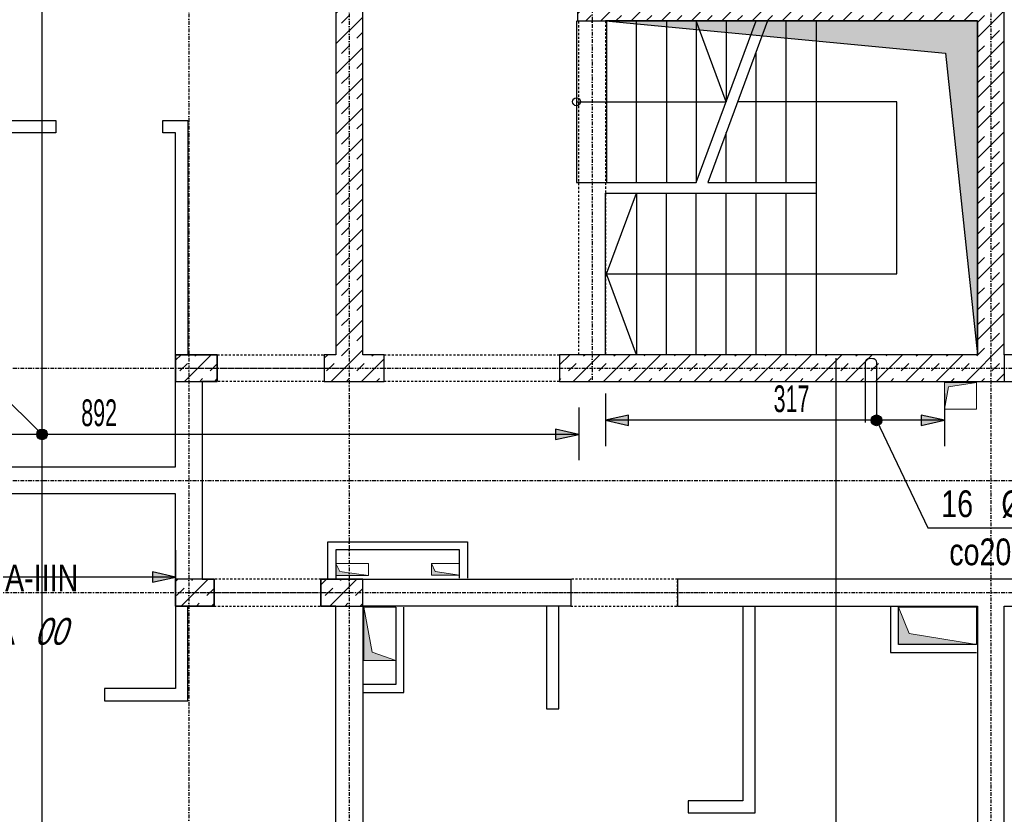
# Model space of a CAD drawing. Header units: millimetres. Extents: x -9646 to 8439, y -19398 to -14733.
# Tile 26 of 49: x -4135 to -3214, y -17111 to -16368. Entities that reach past the tile are written whole.
import ezdxf
from ezdxf.enums import TextEntityAlignment as Align

# ---------------------------------------------------------------- set-up
doc = ezdxf.new("R2010")
doc.units = ezdxf.units.MM
doc.header["$LTSCALE"] = 10
doc.linetypes.add('MO', pattern=[0.7, 0.35, -0.17, 0.01, -0.17])
doc.linetypes.add('MP', pattern=[0.36, 0.2, -0.16])
for name, color, linetype in [('BA_szr', 1, 'Continuous'), ('BA_wym', 1, 'Continuous'), ('BD_lpm', 1, 'MP'), ('BD_osm', 1, 'MO'), ('BD_wic', 1, 'Continuous'), ('BD_wig', 3, 'Continuous'), ('BZ_odn', 1, 'Continuous'), ('BZ_opi1', 7, 'Continuous'), ('BZ_opi2', 4, 'Continuous'), ('BZ_P_wid', 3, 'Continuous'), ('BZ_wym', 1, 'Continuous')]:
    doc.layers.add(name, color=color, linetype=linetype)
doc.layers.add('BZ_pom', color=6, linetype='Continuous', plot=False)
doc.layers.add('Nowe_A-Przebicia_Nr_pióra__1', color=7, linetype='Continuous', lineweight=13)
doc.layers.add('Nowe_A-Przebicia_Nr_pióra__102', color=7, linetype='Continuous', lineweight=5, true_color=0xcccccc)
doc.styles.add('BIKTBG', font='tahoma.ttf', dxfattribs={"width": 0.85})
doc.styles.add('BIKTS', font='bikromsw.shx', dxfattribs={"width": 0.8})
doc.styles.add('BIKWYM', font='bikromsw.shx', dxfattribs={"width": 0.6})
doc.dimstyles.new('BA_KR_100_cm', dxfattribs={"dimtxt": 25, "dimasz": 1.666667, "dimexe": 24, "dimexo": 0, "dimgap": 0, "dimtad": 0, "dimdec": 1, "dimrnd": 0.5, "dimzin": 9, "dimdsep": 46, "dimtxsty": 'BIKWYM', "dimblk": 'WYM-KR', "dimcen": 0, "dimdle": 20, "dimclrd": 256, "dimclre": 256, "dimclrt": 2, "dimadec": 0, "dimazin": 0, "dimtfac": 0.033333, "dimtdec": 1, "dimtmove": 0, "dimatfit": 3, "dimldrblk": 'WYM-KR', "dimfxl": 25, "dimfxlon": 1, "dimtvp": 0.8, "dimtolj": 1, "dimarcsym": 0})
doc.dimstyles.new('BZ_KP_100_cm', dxfattribs={"dimtxt": 25, "dimasz": 1.666667, "dimexe": 24, "dimexo": 0, "dimgap": 0, "dimtad": 0, "dimdec": 1, "dimrnd": 0.5, "dimzin": 9, "dimdsep": 46, "dimtxsty": 'BIKWYM', "dimblk": 'WYM-KR', "dimblk1": 'WYM-KP', "dimblk2": 'WYM-KP', "dimsah": 1, "dimcen": 0, "dimdle": 20, "dimclrd": 256, "dimclre": 256, "dimclrt": 7, "dimadec": 0, "dimazin": 0, "dimtfac": 0.033333, "dimtdec": 1, "dimtmove": 0, "dimatfit": 3, "dimldrblk": 'WYM-KP', "dimfxl": 1, "dimtvp": 0.8, "dimtolj": 1, "dimarcsym": 0})
doc.dimstyles.new('BZ_ST_100_cm', dxfattribs={"dimtxt": 25, "dimasz": 1.666667, "dimexe": 24, "dimexo": 0, "dimgap": 0, "dimtad": 0, "dimdec": 1, "dimrnd": 0.5, "dimdsep": 46, "dimtxsty": 'BIKWYM', "dimblk": 'WYM-ST', "dimcen": 0, "dimdle": 20, "dimclrd": 256, "dimclre": 256, "dimclrt": 7, "dimadec": 0, "dimazin": 0, "dimtfac": 0.033333, "dimtdec": 1, "dimtix": 1, "dimtmove": 2, "dimatfit": 3, "dimldrblk": 'WYM-ST', "dimfxl": 25, "dimfxlon": 1, "dimtvp": 0.8, "dimtolj": 1, "dimtzin": 0, "dimarcsym": 0})
pattern_1 = [(45, (-9978.849, -19192.657), (-14.142136, 14.142136), []), (45, (-9985.92, -19185.586), (-14.142136, 14.142136), [10, -10])]

# ---------------------------------------------------------------- blocks, each defined once
blk = doc.blocks.new('WYM-KR')
at = {"color": 7, "linetype": 'ByBlock'}
blk.add_line((6.24, 6.24), (-6.24, -6.24), dxfattribs=at)
at = {"linetype": 'ByBlock'}
blk.add_line((11.52, 0), (-11.52, 0), dxfattribs=at)
blk = doc.blocks.new('*D304')
at = {"layer": 'BA_wym', "lineweight": -2}
for p, q in [((-4975.4, -15790.31), (-5024.4, -15790.31)), ((-5000.4, -15791.98), (-5000.4, -17835.64)), ((-4975.4, -17837.31), (-5024.4, -17837.31))]:
    blk.add_line(p, q, dxfattribs=at)
at = {"layer": 'Defpoints', "color": 0}
for p in [(-3839.4, -15790.31), (-5000.4, -17837.31), (-4529.4, -17837.31)]:
    blk.add_point(p, dxfattribs=at)
at = {"layer": 'BA_wym', "lineweight": -2, "xscale": 1.666666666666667, "yscale": 1.666666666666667, "zscale": 1.666666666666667}
for p, rotation in [((-5000.4, -15790.31), 90), ((-5000.4, -17837.31), 270)]:
    blk.add_blockref('WYM-KR', p, dxfattribs=dict(at, rotation=rotation))
at = {"layer": 'BA_wym', "color": 2, "insert": (-5020.4, -16813.81), "char_height": 25, "attachment_point": 5, "rotation": 90, "style": 'BIKWYM'}
blk.add_mtext('\\A1;2047', dxfattribs=at)
blk = doc.blocks.new('*D342')
at = {"layer": 'BA_wym', "lineweight": -2}
for p, q in [((-4700.4, -18202.76), (-4700.4, -18266.76)), ((-1753.4, -18202.76), (-1753.4, -18266.76)), ((-4698.74, -18242.76), (-1755.07, -18242.76))]:
    blk.add_line(p, q, dxfattribs=at)
at = {"layer": 'Defpoints', "color": 0}
for p in [(-4700.4, -16738.81), (-1753.4, -16738.81), (-1753.4, -18242.76)]:
    blk.add_point(p, dxfattribs=at)
at = {"layer": 'BA_wym', "lineweight": -2, "xscale": 1.666666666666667, "yscale": 1.666666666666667, "zscale": 1.666666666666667, "rotation": 180}
blk.add_blockref('WYM-KR', (-4700.4, -18242.76), dxfattribs=at)
at = {"layer": 'BA_wym', "lineweight": -2, "xscale": 1.666666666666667, "yscale": 1.666666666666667, "zscale": 1.666666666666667}
blk.add_blockref('WYM-KR', (-1753.4, -18242.76), dxfattribs=at)
at = {"layer": 'BA_wym', "color": 2, "insert": (-3226.9, -18222.76), "char_height": 25, "attachment_point": 5, "style": 'BIKWYM'}
blk.add_mtext('\\A1;2947', dxfattribs=at)
blk = doc.blocks.new('WYM-ST')
blk.add_hatch(color=256).paths.add_polyline_path([(-13, 2.88), (0, 0), (-13, -2.88)])
blk.add_lwpolyline([(0, 0), (-13, 2.88), (-13, -2.88), (0, 0)])
blk = doc.blocks.new('*D347')
at = {"layer": 'BA_wym', "lineweight": -2}
for p, q in [((-4504.4, -17530.38), (-4504.4, -17481.38)), ((-3612.4, -17480.38), (-3612.4, -17529.38)), ((-3614.07, -17505.38), (-4502.74, -17505.38))]:
    blk.add_line(p, q, dxfattribs=at)
at = {"layer": 'Defpoints', "color": 0}
for p in [(-3612.4, -16681.31), (-4504.4, -17505.38), (-4504.4, -17641.31)]:
    blk.add_point(p, dxfattribs=at)
at = {"layer": 'BA_wym', "lineweight": -2, "xscale": 1.666666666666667, "yscale": 1.666666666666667, "zscale": 1.666666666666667, "rotation": 180}
blk.add_blockref('WYM-ST', (-4504.4, -17505.38), dxfattribs=at)
at = {"layer": 'BA_wym', "lineweight": -2, "xscale": 1.666666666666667, "yscale": 1.666666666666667, "zscale": 1.666666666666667}
blk.add_blockref('WYM-ST', (-3612.4, -17505.38), dxfattribs=at)
at = {"layer": 'BA_wym', "color": 7, "insert": (-4009.42, -17485.38), "char_height": 25, "attachment_point": 5, "style": 'BIKWYM'}
blk.add_mtext('\\A1;892', dxfattribs=at)
blk = doc.blocks.new('*D348')
at = {"layer": 'BA_wym', "lineweight": -2}
for p, q in [((-3612.4, -17480.38), (-3612.4, -17529.38)), ((-3214.4, -17480.38), (-3214.4, -17529.38)), ((-3216.07, -17505.38), (-3610.74, -17505.38))]:
    blk.add_line(p, q, dxfattribs=at)
at = {"layer": 'Defpoints', "color": 0}
for p in [(-3612.4, -16681.31), (-3214.4, -16706.31), (-3612.4, -17505.38)]:
    blk.add_point(p, dxfattribs=at)
at = {"layer": 'BA_wym', "lineweight": -2, "xscale": 1.666666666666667, "yscale": 1.666666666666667, "zscale": 1.666666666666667, "rotation": 180}
blk.add_blockref('WYM-ST', (-3612.4, -17505.38), dxfattribs=at)
at = {"layer": 'BA_wym', "lineweight": -2, "xscale": 1.666666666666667, "yscale": 1.666666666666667, "zscale": 1.666666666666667}
blk.add_blockref('WYM-ST', (-3214.4, -17505.38), dxfattribs=at)
at = {"layer": 'BA_wym', "color": 7, "insert": (-3413.4, -17485.38), "char_height": 25, "attachment_point": 5, "style": 'BIKWYM'}
blk.add_mtext('\\A1;398', dxfattribs=at)
blk = doc.blocks.new('*D349')
at = {"layer": 'BA_wym', "lineweight": -2}
for p, q in [((-3214.4, -17480.38), (-3214.4, -17529.38)), ((-1949.4, -17480.38), (-1949.4, -17529.38)), ((-1951.07, -17505.38), (-3212.74, -17505.38))]:
    blk.add_line(p, q, dxfattribs=at)
at = {"layer": 'Defpoints', "color": 0}
for p in [(-1949.4, -16588.81), (-3214.4, -16706.31), (-3214.4, -17505.38)]:
    blk.add_point(p, dxfattribs=at)
at = {"layer": 'BA_wym', "lineweight": -2, "xscale": 1.666666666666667, "yscale": 1.666666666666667, "zscale": 1.666666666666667, "rotation": 180}
blk.add_blockref('WYM-ST', (-3214.4, -17505.38), dxfattribs=at)
at = {"layer": 'BA_wym', "lineweight": -2, "xscale": 1.666666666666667, "yscale": 1.666666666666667, "zscale": 1.666666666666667}
blk.add_blockref('WYM-ST', (-1949.4, -17505.38), dxfattribs=at)
at = {"layer": 'BA_wym', "color": 7, "insert": (-2569.57, -17485.38), "char_height": 25, "attachment_point": 5, "style": 'BIKWYM'}
blk.add_mtext('\\A1;1265', dxfattribs=at)
blk = doc.blocks.new('*D363')
at = {"layer": 'BA_wym', "lineweight": -2}
for p, q in [((-4504.4, -15939.08), (-4504.4, -15988.08)), ((-3612.4, -15989.08), (-3612.4, -15940.08)), ((-3614.07, -15964.08), (-4502.74, -15964.08))]:
    blk.add_line(p, q, dxfattribs=at)
at = {"layer": 'Defpoints', "color": 0}
for p in [(-4504.4, -15866.31), (-4504.4, -15964.08), (-3612.4, -16369.31)]:
    blk.add_point(p, dxfattribs=at)
at = {"layer": 'BA_wym', "lineweight": -2, "xscale": 1.666666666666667, "yscale": 1.666666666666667, "zscale": 1.666666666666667, "rotation": 180}
blk.add_blockref('WYM-ST', (-4504.4, -15964.08), dxfattribs=at)
at = {"layer": 'BA_wym', "lineweight": -2, "xscale": 1.666666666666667, "yscale": 1.666666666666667, "zscale": 1.666666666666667}
blk.add_blockref('WYM-ST', (-3612.4, -15964.08), dxfattribs=at)
at = {"layer": 'BA_wym', "color": 7, "insert": (-4009.42, -15944.08), "char_height": 25, "attachment_point": 5, "style": 'BIKWYM'}
blk.add_mtext('\\A1;892', dxfattribs=at)
blk = doc.blocks.new('*D364')
at = {"layer": 'BA_wym', "lineweight": -2}
for p, q in [((-3612.4, -15989.08), (-3612.4, -15940.08)), ((-3514.4, -15989.08), (-3514.4, -15940.08)), ((-3516.07, -15964.08), (-3610.74, -15964.08))]:
    blk.add_line(p, q, dxfattribs=at)
at = {"layer": 'Defpoints', "color": 0}
for p in [(-3612.4, -15964.08), (-3514.4, -16170.31), (-3612.4, -16369.31)]:
    blk.add_point(p, dxfattribs=at)
at = {"layer": 'BA_wym', "lineweight": -2, "xscale": 1.666666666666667, "yscale": 1.666666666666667, "zscale": 1.666666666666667, "rotation": 180}
blk.add_blockref('WYM-ST', (-3612.4, -15964.08), dxfattribs=at)
at = {"layer": 'BA_wym', "lineweight": -2, "xscale": 1.666666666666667, "yscale": 1.666666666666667, "zscale": 1.666666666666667}
blk.add_blockref('WYM-ST', (-3514.4, -15964.08), dxfattribs=at)
at = {"layer": 'BA_wym', "color": 7, "insert": (-3556.73, -15944.08), "char_height": 25, "attachment_point": 5, "style": 'BIKWYM'}
blk.add_mtext('\\A1;98', dxfattribs=at)
blk = doc.blocks.new('*D366')
at = {"layer": 'BA_wym', "lineweight": -2}
for p, q in [((-4504.4, -16730.81), (-4504.4, -16779.81)), ((-3612.4, -16730.81), (-3612.4, -16779.81)), ((-3614.07, -16755.81), (-4502.74, -16755.81))]:
    blk.add_line(p, q, dxfattribs=at)
at = {"layer": 'Defpoints', "color": 0}
for p in [(-3612.4, -16681.31), (-4504.4, -16688.81), (-4504.4, -16755.81)]:
    blk.add_point(p, dxfattribs=at)
at = {"layer": 'BA_wym', "lineweight": -2, "xscale": 1.666666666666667, "yscale": 1.666666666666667, "zscale": 1.666666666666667, "rotation": 180}
blk.add_blockref('WYM-ST', (-4504.4, -16755.81), dxfattribs=at)
at = {"layer": 'BA_wym', "lineweight": -2, "xscale": 1.666666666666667, "yscale": 1.666666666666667, "zscale": 1.666666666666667}
blk.add_blockref('WYM-ST', (-3612.4, -16755.81), dxfattribs=at)
at = {"layer": 'BA_wym', "color": 7, "insert": (-4060.85, -16735.81), "char_height": 25, "attachment_point": 5, "style": 'BIKWYM'}
blk.add_mtext('\\A1;892', dxfattribs=at)
blk = doc.blocks.new('*D376')
at = {"layer": 'BA_wym', "lineweight": -2}
for p, q in [((-3587.4, -16717.7), (-3587.4, -16766.7)), ((-3270.4, -16717.7), (-3270.4, -16766.7)), ((-3272.07, -16742.7), (-3585.74, -16742.7))]:
    blk.add_line(p, q, dxfattribs=at)
at = {"layer": 'Defpoints', "color": 0}
for p in [(-3587.4, -16681.31), (-3270.4, -16707.31), (-3587.4, -16742.7)]:
    blk.add_point(p, dxfattribs=at)
at = {"layer": 'BA_wym', "lineweight": -2, "xscale": 1.666666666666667, "yscale": 1.666666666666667, "zscale": 1.666666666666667, "rotation": 180}
blk.add_blockref('WYM-ST', (-3587.4, -16742.7), dxfattribs=at)
at = {"layer": 'BA_wym', "lineweight": -2, "xscale": 1.666666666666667, "yscale": 1.666666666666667, "zscale": 1.666666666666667}
blk.add_blockref('WYM-ST', (-3270.4, -16742.7), dxfattribs=at)
at = {"layer": 'BA_wym', "color": 7, "insert": (-3413.4, -16722.7), "char_height": 25, "attachment_point": 5, "style": 'BIKWYM'}
blk.add_mtext('\\A1;317', dxfattribs=at)
blk = doc.blocks.new('WYM-KP')
blk.add_hatch(color=256).paths.add_polyline_path([(3, 0, 1), (-3, 0, 1)])
blk.add_circle((0, 0), 3)
blk = doc.blocks.new('bik_BlkOpPret', base_point=(1524.45, 7050.26))
at = {"layer": 'BZ_opi1', "style": 'BIKTS', "width": 0.6}
for tag, p in [('SZTUK', (1533.83, 7057.76)), ('PRZEDR_FI', (1554.72, 7057.76)), ('PRZEKROJ', (1563.29, 7057.76)), ('PRZEDR_L', (1533.83, 7024.01)), ('DLUGOSC', (1568.65, 7024.01)), ('UWAGA', (1533.83, 6997.76))]:
    blk.add_attdef(tag, p, '', height=18.75, dxfattribs=at)
at = {"layer": 'BZ_opi2', "style": 'BIKTBG', "width": 0.6}
blk.add_attdef('NUMER', text='', height=26.25, dxfattribs=at).set_placement((1620.77, 7050.26), align=Align.MIDDLE_CENTER)
at = {"layer": 'BZ_pom', "width": 0.6}
for tag, p, height, style in [('POZYCJA', (1589.27, 7087.76), 26.25, 'BIKTBG'), ('GATUNEK', (1630.22, 7087.76), 18.75, 'BIKTS'), ('METODA_L', (1639.09, 7050.26), 18.75, 'BIKTS'), ('EURO_KOD', (1663.74, 7050.26), 18.75, 'BIKTS')]:
    blk.add_attdef(tag, p, '', height=height, dxfattribs=dict(at, style=style))
at = {"layer": 'BZ_wym', "width": 0.6}
for tag, p, height, style, flags in [('PRZEDR_NR', (1533.83, 6969.63), 26.25, 'BIKTBG', 1), ('PRZEDR_SZT', (1533.83, 6941.51), 18.75, 'BIKTS', 1), ('TYP_PRETA', (1533.83, 6913.38), 18.75, 'BIKTS', 3), ('EURO_KOD_SEGMENTY', (1567.58, 6885.26), 18.75, 'BIKTS', 3), ('HAK_1', (1533.83, 6857.13), 18.75, 'BIKTS', 3), ('HAK_2', (1533.83, 6829.01), 18.75, 'BIKTS', 3), ('ID', (1533.83, 6800.88), 18.75, 'BIKTS', 3), ('ID_C', (1533.83, 6772.76), 18.75, 'BIKTS', 3), ('b_atr_0', (1533.83, 6744.63), 18.75, 'BIKTS', 3)]:
    blk.add_attdef(tag, p, '', height=height, dxfattribs=dict(at, style=style, flags=flags))
blk = doc.blocks.new('*D378')
at = {"layer": 'BA_wym', "lineweight": -2}
for p, q in [((-4504.4, -16864.19), (-4504.4, -16913.19)), ((-3989.4, -16864.19), (-3989.4, -16913.19)), ((-3991.07, -16889.19), (-4502.74, -16889.19))]:
    blk.add_line(p, q, dxfattribs=at)
at = {"layer": 'Defpoints', "color": 0}
for p in [(-4504.4, -16810.84), (-3989.4, -16811.31), (-4504.4, -16889.19)]:
    blk.add_point(p, dxfattribs=at)
at = {"layer": 'BA_wym', "lineweight": -2, "xscale": 1.666666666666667, "yscale": 1.666666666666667, "zscale": 1.666666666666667, "rotation": 180}
blk.add_blockref('WYM-ST', (-4504.4, -16889.19), dxfattribs=at)
at = {"layer": 'BA_wym', "lineweight": -2, "xscale": 1.666666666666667, "yscale": 1.666666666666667, "zscale": 1.666666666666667}
blk.add_blockref('WYM-ST', (-3989.4, -16889.19), dxfattribs=at)
at = {"layer": 'BA_wym', "color": 7, "insert": (-4305.52, -16869.19), "char_height": 25, "attachment_point": 5, "style": 'BIKWYM'}
blk.add_mtext('\\A1;515', dxfattribs=at)

msp = doc.modelspace()

# ---------------------------------------------------------------- hatches: boundary and pattern name
at = {"layer": 'BA_szr'}
h = msp.add_hatch(dxfattribs=at)
h.set_pattern_fill('BIK_ZELBET', color=256, scale=100, angle=45, pattern_type=2)
h.set_pattern_definition(pattern_1)
h.paths.add_polyline_path([(-3839.4, -16681.31), (-3839.4, -16706.31), (-3794.4, -16706.31), (-3794.4, -16681.31), (-3814.4, -16681.31), (-3814.4, -16170.31), (-3793.4, -16170.31), (-3793.4, -16145.31), (-3814.4, -16145.31), (-3839.4, -16145.31)])
h = msp.add_hatch(dxfattribs=at)
h.set_pattern_fill('BIK_ZELBET', color=256, scale=100, angle=45, pattern_type=2)
h.set_pattern_definition(pattern_1)
h.paths.add_polyline_path([(-3691.4, -16170.31), (-3514.4, -16170.31), (-3514.4, -16179.31), (-3489.4, -16179.31), (-3489.4, -16170.31), (-3239.4, -16170.31), (-3239.4, -16344.31), (-3489.4, -16344.31), (-3489.4, -16297.31), (-3514.4, -16297.31), (-3514.44, -16344.31), (-3613.4, -16344.31), (-3613.4, -16369.31), (-3239.4, -16369.31), (-3239.4, -16681.31), (-3630.4, -16681.31), (-3630.4, -16706.31), (-3214.4, -16706.31), (-3214.4, -16681.31), (-3214.4, -16145.31), (-3239.4, -16145.31), (-3691.4, -16145.31)])
h = msp.add_hatch(dxfattribs=at)
h.set_pattern_fill('BIK_ZELBET', color=256, scale=100, angle=45, pattern_type=2)
h.set_pattern_definition([(45, (-15603.135, -17750.161), (-14.142136, 14.142136), []), (45, (-15610.206, -17743.09), (-14.142136, 14.142136), [10, -10])])
h.paths.add_polyline_path([(-3989.36, -16706.31), (-3950.36, -16706.31), (-3950.36, -16681.31), (-3989.36, -16681.31)])
h = msp.add_hatch(dxfattribs=at)
h.set_pattern_fill('BIK_ZELBET', color=256, scale=100, angle=45, pattern_type=2)
h.set_pattern_definition([(45, (-9978.849, -19192.657), (-14.142136, 14.142136), []), (45, (-9985.92, -19185.586), (-14.142136, 14.142136), [10, -10])])
h.paths.add_polyline_path([(-3850.36, -16706.31), (-3839.4, -16706.31), (-3839.4, -16681.31), (-3850.36, -16681.31)])
h = msp.add_hatch(dxfattribs=at)
h.set_pattern_fill('BIK_ZELBET', color=256, scale=100, angle=45, pattern_type=2)
h.set_pattern_definition([(45, (-15606.18, -17960.161), (-14.142136, 14.142136), []), (45, (-15613.25, -17953.09), (-14.142136, 14.142136), [10, -10])])
h.paths.add_polyline_path([(-3989.4, -16916.31), (-3953.4, -16916.31), (-3953.4, -16891.31), (-3989.4, -16891.31)])
h = msp.add_hatch(dxfattribs=at)
h.set_pattern_fill('BIK_ZELBET', color=256, scale=100, angle=45, pattern_type=2)
h.set_pattern_definition([(45, (-15467.18, -17960.161), (-14.142136, 14.142136), []), (45, (-15474.25, -17953.09), (-14.142136, 14.142136), [10, -10])])
h.paths.add_polyline_path([(-3853.4, -16916.31), (-3814.4, -16916.31), (-3814.4, -16891.31), (-3853.4, -16891.31)])
at = {"layer": 'BD_wic'}
h = msp.add_hatch(color=9, dxfattribs=at)
h.dxf.hatch_style = 1
h.paths.add_polyline_path([(-3587.4, -16369.31), (-3269.4, -16399.31), (-3239.4, -16681.31), (-3239.4, -16369.31)])
at = {"layer": 'Nowe_A-Przebicia_Nr_pióra__102', "linetype": 'Continuous', "lineweight": 5, "true_color": 0xcccccc}
for points in [[(-3240.4, -16707.31), (-3270.4, -16707.31), (-3270.4, -16732.31), (-3266.74, -16711.31)], [(-3808.9, -16887.68), (-3839.4, -16887.68), (-3839.4, -16876.68), (-3835.7, -16883.98)], [(-3723.9, -16887.43), (-3749.9, -16887.43), (-3749.9, -16876.43), (-3746.49, -16884.01)], [(-3783.4, -16967.31), (-3813.4, -16967.31), (-3813.4, -16917.31), (-3805.58, -16959.48)], [(-3240.4, -16952.31), (-3313.44, -16952.31), (-3313.44, -16917.31), (-3303.22, -16942.1)]]:
    msp.add_hatch(color=254, dxfattribs=at).paths.add_polyline_path(points)

# ---------------------------------------------------------------- linework, layer by layer
at = {"layer": 'BD_lpm'}
msp.add_lwpolyline([(-3587.4, -16369.31), (-3587.4, -16681.31), (-3612.4, -16681.31), (-3612.4, -16369.31), (-3587.4, -16369.31)], dxfattribs=at)
for points in [[(-3850.36, -16706.31), (-3950.36, -16706.31), (-3950.36, -16681.31), (-3850.36, -16681.31)], [(-3630.4, -16706.31), (-3794.4, -16706.31), (-3794.4, -16681.31), (-3630.4, -16681.31)], [(-3953.4, -16916.31), (-3853.4, -16916.31), (-3853.4, -16891.31), (-3953.4, -16891.31)], [(-3619.9, -16916.31), (-3519.9, -16916.31), (-3519.9, -16891.31), (-3619.9, -16891.31)]]:
    msp.add_lwpolyline(points, close=True, dxfattribs=at)
at = {"layer": 'BD_osm', "color": 5}
for p, q in [((-3599.9, -16344.31), (-3599.9, -16706.31)), ((-3975.36, -16693.81), (-3825.36, -16693.81)), ((-3819.4, -16693.81), (-3605.4, -16693.81)), ((-3978.4, -16903.81), (-3828.4, -16903.81)), ((-3644.9, -16903.81), (-3494.9, -16903.81))]:
    msp.add_line(p, q, dxfattribs=at)
at = {"layer": 'BD_osm'}
for points in [[(-3976.9, -15270.3), (-3976.9, -18342.76)], [(-3826.9, -15270.3), (-3826.9, -18342.76)], [(-3226.9, -15270.3), (-3226.9, -18342.76)], [(-5100.4, -16693.81), (-1353.4, -16693.81)], [(-5100.4, -16798.81), (-1353.4, -16798.81)], [(-5100.4, -16903.81), (-1353.4, -16903.81)]]:
    msp.add_lwpolyline(points, dxfattribs=at)
at = {"layer": 'BD_wic'}
for points in [[(-3614.4, -16369.31), (-3614.4, -16520.31), (-3502.4, -16520.31), (-3446.4, -16369.31)], [(-3614.4, -16444.81), (-3474.4, -16444.81), (-3502.4, -16369.31), (-3502.4, -16520.31)], [(-3587.4, -16369.31), (-3269.4, -16399.31), (-3239.4, -16681.31), (-3239.4, -16369.31), (-3587.4, -16369.31)], [(-3586.4, -16369.31), (-3586.4, -16520.31)], [(-3558.4, -16520.31), (-3558.4, -16369.31)], [(-3530.4, -16369.31), (-3530.4, -16520.31)], [(-3435.74, -16369.31), (-3491.74, -16520.31), (-3390.4, -16520.31)], [(-3474.4, -16369.31), (-3474.4, -16444.81)], [(-3418.4, -16520.31), (-3418.4, -16369.31)], [(-3390.4, -16369.31), (-3390.4, -16681.31)], [(-3446.4, -16520.31), (-3446.4, -16398.07)], [(-3586.4, -16605.81), (-3558.4, -16530.31), (-3558.4, -16681.31), (-3586.4, -16605.81), (-3314.9, -16605.81), (-3314.9, -16444.81), (-3463.74, -16444.81)], [(-3474.4, -16520.31), (-3474.4, -16473.57)], [(-3587.4, -16681.31), (-3587.4, -16530.31), (-3390.4, -16530.31)], [(-3530.4, -16681.31), (-3530.4, -16530.31)], [(-3502.4, -16681.31), (-3502.4, -16530.31)], [(-3474.4, -16681.31), (-3474.4, -16530.31)], [(-3446.4, -16681.31), (-3446.4, -16530.31)], [(-3418.4, -16681.31), (-3418.4, -16530.31)]]:
    msp.add_lwpolyline(points, dxfattribs=at)
at = {"layer": 'BD_wic', "color": 8}
for points in [[(-4185.9, -16786.31), (-4185.9, -16473.81), (-4246.9, -16473.81), (-4246.9, -16462.31), (-4101.4, -16462.31), (-4101.4, -16473.81), (-4174.4, -16473.81), (-4174.4, -16786.31)], [(-3989.4, -16681.31), (-3989.4, -16473.81), (-4001.4, -16473.81), (-4001.4, -16462.31), (-3977.9, -16462.31), (-3977.9, -16681.31)], [(-3846.9, -16890.31), (-3846.9, -16856.31), (-3716.38, -16856.31), (-3716.38, -16890.31)], [(-3723.88, -16890.31), (-3723.88, -16863.81), (-3839.4, -16863.81), (-3839.4, -16890.31)], [(-3989.4, -16916.31), (-3989.4, -16993.31), (-4055.92, -16993.31), (-4055.92, -17004.81), (-3977.9, -17004.81), (-3977.9, -16916.31)], [(-3813.4, -16997.31), (-3775.9, -16997.31), (-3775.9, -16917.31)], [(-3783.4, -16917.31), (-3783.4, -16989.81), (-3813.4, -16989.81)], [(-3642.4, -16916.31), (-3642.4, -17012.31), (-3630.9, -17012.31), (-3630.9, -16916.31)], [(-3458.9, -16916.31), (-3458.9, -17098.31), (-3509.9, -17098.31), (-3509.9, -17109.81), (-3447.4, -17109.81), (-3447.4, -16916.31)], [(-3320.94, -16917.31), (-3320.94, -16959.81), (-3240.4, -16959.81)], [(-3240.4, -16952.31), (-3313.44, -16952.31), (-3313.44, -16917.31)]]:
    msp.add_lwpolyline(points, dxfattribs=at)
at = {"layer": 'BD_wic'}
msp.add_circle((-3614.4, -16444.81), 3.75, dxfattribs=at)
at = {"layer": 'BD_wig'}
for points in [[(-3749.9, -15866.31), (-3749.9, -15841.31), (-3814.4, -15841.31), (-3814.4, -15790.31), (-3839.4, -15790.31), (-3839.4, -15841.31), (-3886.9, -15841.31), (-3886.9, -15866.31), (-3839.4, -15866.31), (-3839.4, -16681.31), (-3850.36, -16681.31), (-3850.36, -16706.31), (-3794.4, -16706.31), (-3794.4, -16681.31), (-3814.4, -16681.31), (-3814.4, -16170.31), (-3793.4, -16170.31), (-3793.4, -16145.31), (-3814.4, -16145.31), (-3814.4, -15866.31), (-3749.9, -15866.31)], [(-3613.4, -16344.31), (-3613.4, -16369.31), (-3239.4, -16369.31), (-3239.4, -16681.31), (-3630.4, -16681.31), (-3630.4, -16706.31), (-2977.9, -16706.31), (-2977.9, -16681.31), (-3214.4, -16681.31), (-3214.4, -15866.31)], [(-4529.4, -16688.81), (-4504.4, -16688.81), (-4504.4, -16786.31), (-3989.4, -16786.31), (-3989.4, -16681.31), (-3950.36, -16681.31), (-3950.36, -16706.31), (-3964.4, -16706.31), (-3964.4, -16891.31), (-3953.4, -16891.31), (-3953.4, -16916.31), (-3989.4, -16916.31), (-3989.4, -16811.31), (-4504.4, -16811.31), (-4504.4, -16948.81), (-4529.4, -16948.81), (-4529.4, -16688.81)], [(-3214.4, -16681.31), (-3214.4, -16706.31)], [(-3906.9, -17666.31), (-3906.9, -17641.31), (-3839.4, -17641.31), (-3839.4, -16916.31), (-3853.4, -16916.31), (-3853.4, -16891.31), (-3619.9, -16891.31), (-3619.9, -16916.31), (-3814.4, -16916.31), (-3814.4, -17641.31), (-3776.91, -17641.31), (-3776.91, -17666.31), (-3906.9, -17666.31)], [(-3239.4, -17641.31), (-3286.9, -17641.31), (-3286.9, -17666.31), (-3166.9, -17666.31), (-3166.9, -17641.31), (-3214.4, -17641.31), (-3214.4, -16916.31), (-2933.9, -16916.31), (-2933.9, -16891.31), (-3519.9, -16891.31), (-3519.9, -16916.31), (-3239.4, -16916.31), (-3239.4, -17641.31)]]:
    msp.add_lwpolyline(points, dxfattribs=at)
for points in [[(-3989.36, -16706.31), (-3950.36, -16706.31), (-3950.36, -16681.31), (-3989.36, -16681.31)], [(-3989.4, -16916.31), (-3953.4, -16916.31), (-3953.4, -16891.31), (-3989.4, -16891.31)], [(-3853.4, -16916.31), (-3814.4, -16916.31), (-3814.4, -16891.31), (-3853.4, -16891.31)]]:
    msp.add_lwpolyline(points, close=True, dxfattribs=at)
at = {"layer": 'BZ_P_wid', "color": 3, "const_width": 1.2}
for points in [[(-4114.25, -17204.31), (-4114.25, -16224.31)], [(-3371.72, -17663.31), (-3371.72, -16684.31)]]:
    msp.add_lwpolyline(points, dxfattribs=at)
at = {"layer": 'BZ_P_wid', "const_width": 1.2}
msp.add_lwpolyline([(-3344.28, -16744.91), (-3344.28, -16688.51, -0.414214), (-3340.68, -16684.91), (-3337.48, -16684.91, -0.414214), (-3333.88, -16688.51), (-3333.88, -16744.91)], format="xyb", dxfattribs=at)
at = {"layer": 'Nowe_A-Przebicia_Nr_pióra__1', "color": 7, "linetype": 'Continuous', "lineweight": 13}
for p, q in [((-3835.7, -16883.98), (-3839.4, -16876.68)), ((-3839.4, -16876.68), (-3808.9, -16876.68)), ((-3839.4, -16887.68), (-3839.4, -16876.68)), ((-3808.9, -16876.68), (-3808.9, -16887.68)), ((-3746.49, -16884.01), (-3749.9, -16876.43)), ((-3749.9, -16876.43), (-3723.9, -16876.43)), ((-3749.9, -16887.43), (-3749.9, -16876.43)), ((-3723.9, -16876.43), (-3723.9, -16887.43)), ((-3808.9, -16887.68), (-3835.7, -16883.98)), ((-3723.9, -16887.43), (-3746.49, -16884.01)), ((-3808.9, -16887.68), (-3839.4, -16887.68)), ((-3723.9, -16887.43), (-3749.9, -16887.43)), ((-3805.58, -16959.48), (-3813.4, -16917.31)), ((-3813.4, -16917.31), (-3783.4, -16917.31)), ((-3813.4, -16967.31), (-3813.4, -16917.31)), ((-3783.4, -16917.31), (-3783.4, -16967.31)), ((-3303.22, -16942.1), (-3313.44, -16917.31)), ((-3313.44, -16917.31), (-3240.4, -16917.31)), ((-3313.44, -16952.31), (-3313.44, -16917.31)), ((-3240.4, -16917.31), (-3240.4, -16952.31)), ((-3240.4, -16952.31), (-3303.22, -16942.1)), ((-3783.4, -16967.31), (-3805.58, -16959.48)), ((-3240.4, -16952.31), (-3313.44, -16952.31)), ((-3783.4, -16967.31), (-3813.4, -16967.31))]:
    msp.add_line(p, q, dxfattribs=at)
msp.add_lwpolyline([(-3240.4, -16707.31), (-3266.74, -16711.31), (-3270.4, -16732.31)], dxfattribs=at)
msp.add_lwpolyline([(-3270.4, -16732.31), (-3240.4, -16732.31), (-3240.4, -16707.31), (-3270.4, -16707.31)], close=True, dxfattribs=at)

# ---------------------------------------------------------------- block references
ref = msp.add_blockref('bik_BlkOpPret', (-3285.85, -16843.18))
ref.add_attrib('NUMER', '16', dxfattribs={"layer": 'BZ_opi2', "height": 35, "style": 'BIKTBG', "width": 0.8}).set_placement((-3088.61, -16843.18), align=Align.MIDDLE_CENTER)
ref.add_attrib('POZYCJA', '3.1', (-3130.61, -16793.18), dxfattribs={"layer": 'BZ_pom', "height": 35, "style": 'BIKTBG', "width": 0.8})
ref.add_attrib('SZTUK', '16', (-3273.35, -16833.18), dxfattribs={"layer": 'BZ_opi1', "height": 25, "style": 'BIKTS', "width": 0.8})
ref.add_attrib('GATUNEK', 'A-IIIN', (-3040.03, -16793.18), dxfattribs={"layer": 'BZ_pom', "height": 25, "style": 'BIKTS', "width": 0.8})
ref.add_attrib('PRZEKROJ', '12', (-3201.92, -16833.18), dxfattribs={"layer": 'BZ_opi1', "height": 25, "style": 'BIKTS', "width": 0.8})
ref.add_attrib('UWAGA', 'co20cm', (-3265.85, -16878.18), dxfattribs={"layer": 'BZ_opi1', "height": 25, "style": 'BIKTS', "width": 0.8})
ref.add_attrib('METODA_L', 'A', (-3048.71, -16843.18), dxfattribs={"layer": 'BZ_pom', "height": 25, "style": 'BIKTS', "width": 0.8})
ref.add_attrib('PRZEDR_FI', '%%c', (-3217.16, -16833.18), dxfattribs={"layer": 'BZ_opi1', "height": 25, "style": 'BIKTS', "width": 0.8})
ref.add_attrib('EURO_KOD', '21', (-3012.52, -16843.18), dxfattribs={"layer": 'BZ_pom', "height": 25, "style": 'BIKTS', "oblique": 18, "width": 0.8})
ref = msp.add_blockref('bik_BlkOpPret', (-4394.62, -16952.52))
ref.add_attrib('NUMER', '8', dxfattribs={"layer": 'BZ_opi2', "height": 35, "style": 'BIKTBG', "width": 0.8}).set_placement((-4197.38, -16952.52), align=Align.MIDDLE_CENTER)
ref.add_attrib('POZYCJA', '3.1', (-4239.38, -16902.52), dxfattribs={"layer": 'BZ_pom', "height": 35, "style": 'BIKTBG', "width": 0.8})
ref.add_attrib('SZTUK', '26', (-4382.12, -16942.52), dxfattribs={"layer": 'BZ_opi1', "height": 25, "style": 'BIKTS', "width": 0.8})
ref.add_attrib('GATUNEK', 'A-IIIN', (-4148.8, -16902.52), dxfattribs={"layer": 'BZ_pom', "height": 25, "style": 'BIKTS', "width": 0.8})
ref.add_attrib('PRZEKROJ', '12', (-4311.65, -16942.52), dxfattribs={"layer": 'BZ_opi1', "height": 25, "style": 'BIKTS', "width": 0.8})
ref.add_attrib('UWAGA', 'co20cm', (-4374.62, -16987.52), dxfattribs={"layer": 'BZ_opi1', "height": 25, "style": 'BIKTS', "width": 0.8})
ref.add_attrib('METODA_L', 'A', (-4157.48, -16952.52), dxfattribs={"layer": 'BZ_pom', "height": 25, "style": 'BIKTS', "width": 0.8})
ref.add_attrib('PRZEDR_FI', '%%c', (-4326.88, -16942.52), dxfattribs={"layer": 'BZ_opi1', "height": 25, "style": 'BIKTS', "width": 0.8})
ref.add_attrib('EURO_KOD', '00', (-4121.29, -16952.52), dxfattribs={"layer": 'BZ_pom', "height": 25, "style": 'BIKTS', "oblique": 18, "width": 0.8})

# ---------------------------------------------------------------- dimensions: what is measured, and where the dimension line sits
at = {"layer": 'BA_wym'}
dim = msp.add_linear_dim(base=(-5000.4, -17837.31), p1=(-3839.4, -15790.31), p2=(-4529.4, -17837.31), angle=90, dimstyle='BA_KR_100_cm', override={"dimatfit": 1}, dxfattribs=at)
dim.commit()
dim.dimension.update_dxf_attribs({"geometry": '*D304', "text_midpoint": (-5020.4, -16813.81)})
for base, p1, p2, picture, middle in [((-4504.4, -15964.08), (-3612.4, -16369.31), (-4504.4, -15866.31), '*D363', (-4009.42, -15944.08)), ((-3612.4, -15964.08), (-3514.4, -16170.31), (-3612.4, -16369.31), '*D364', (-3556.73, -15944.08)), ((-3214.4, -17505.38), (-1949.4, -16588.81), (-3214.4, -16706.31), '*D349', (-2569.57, -17485.38)), ((-4504.4, -17505.38), (-3612.4, -16681.31), (-4504.4, -17641.31), '*D347', (-4009.42, -17485.38)), ((-4504.4, -16755.81), (-3612.4, -16681.31), (-4504.4, -16688.81), '*D366', (-4060.85, -16735.81)), ((-3612.4, -17505.38), (-3214.4, -16706.31), (-3612.4, -16681.31), '*D348', (-3413.4, -17485.38)), ((-3587.4, -16742.7), (-3270.4, -16707.31), (-3587.4, -16681.31), '*D376', (-3413.4, -16722.7)), ((-4504.4, -16889.19), (-3989.4, -16811.31), (-4504.4, -16810.84), '*D378', (-4305.52, -16869.19))]:
    dim = msp.add_linear_dim(base=base, p1=p1, p2=p2, dimstyle='BZ_ST_100_cm', override={"dimrnd": 1, "dimblk": 'WYM-ST'}, dxfattribs=at)
    dim.commit()
    dim.dimension.update_dxf_attribs({"geometry": picture, "text_midpoint": middle, "dimtype": 160})
dim = msp.add_linear_dim(base=(-1753.4, -18242.76), p1=(-4700.4, -16738.81), p2=(-1753.4, -16738.81), dimstyle='BA_KR_100_cm', override={"dimatfit": 1, "dimfxl": 40}, dxfattribs=at)
dim.commit()
dim.dimension.update_dxf_attribs({"geometry": '*D342', "text_midpoint": (-3226.9, -18222.76)})

# ---------------------------------------------------------------- leaders
at = {"layer": 'BZ_odn'}
for points in [[(-4114.25, -16755.81), (-4249.12, -16622.34), (-4404.36, -16622.34)], [(-3333.88, -16742.7), (-3285.85, -16843.18), (-3130.61, -16843.18)]]:
    msp.add_leader(points, dimstyle='BZ_KP_100_cm', dxfattribs=at)

doc.saveas('drawing.dxf')
